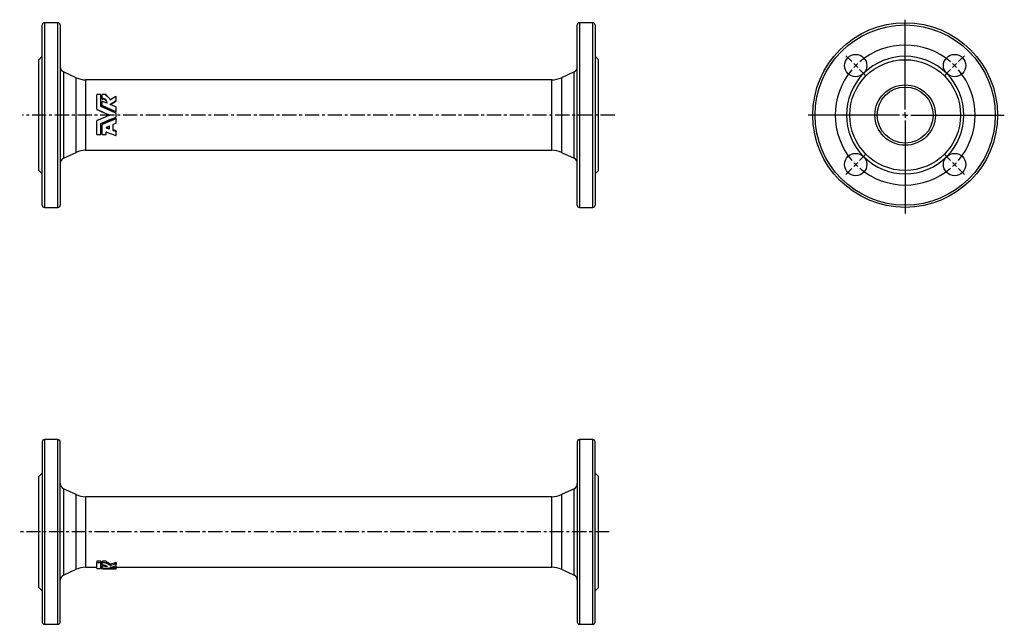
# Model space of a CAD drawing. Extents: x 130 to 1010, y 166 to 706.
import ezdxf

# ---------------------------------------------------------------- set-up
doc = ezdxf.new("R2010")
doc.units = 0
doc.linetypes.add('CENTERX2', pattern=[20.32, 12.7, -2.54, 2.54, -2.54])
doc.layers.get('0').update_dxf_attribs({"linetype": 'CONTINUOUS'})
doc.layers.add('FORMAT', color=7, linetype='CONTINUOUS')

# ---------------------------------------------------------------- blocks, each defined once
blk = doc.blocks.new('SW_CENTERMARKSYMBOL_0')
at = {"layer": 'FORMAT', "color": 0}
for p, q in [((44.19, -39.19), (44.19, 41.03)), ((-3.54, 3.54), (-8.84, 8.84)), ((91.92, 3.54), (97.23, 8.84)), ((0, 0), (-1.77, 1.77)), ((0, 0), (1.77, -1.77)), ((88.39, 0), (86.62, -1.77)), ((88.39, 0), (90.16, 1.77)), ((3.54, -3.54), (8.84, -8.84)), ((84.85, -3.54), (79.55, -8.84)), ((44.19, -44.19), (44.19, -41.69)), ((39.19, -44.19), (-42.57, -44.19)), ((44.19, -44.19), (41.69, -44.19)), ((44.19, -44.19), (44.19, -46.69)), ((44.19, -44.19), (46.69, -44.19)), ((44.19, -49.19), (44.19, -132.26)), ((49.19, -44.19), (132.78, -44.19)), ((0, -88.39), (1.77, -86.62)), ((3.54, -84.85), (8.84, -79.55)), ((84.85, -84.85), (79.55, -79.55)), ((88.39, -88.39), (86.62, -86.62)), ((-3.54, -91.92), (-8.84, -97.23)), ((0, -88.39), (-1.77, -90.16)), ((88.39, -88.39), (90.16, -90.16)), ((91.92, -91.92), (97.23, -97.23))]:
    blk.add_line(p, q, dxfattribs=at)
for start, end in [(49.58366, 130.41634), (132.70817, 135), (45, 47.29183), (139.58366, 220.41634), (135, 137.29183), (42.70817, 45), (319.58366, 40.41634), (222.70817, 225), (315, 317.29183), (225, 227.29183), (229.58366, 310.41634), (312.70817, 315)]:
    blk.add_arc((44.19, -44.19), 62.5, start, end, dxfattribs=at)

msp = doc.modelspace()

# ---------------------------------------------------------------- linework, layer by layer
at = {"color": 7, "linetype": 'CONTINUOUS'}
for p, q in [((150.33, 540.38), (150.33, 701.38)), ((164.33, 703.38), (152.33, 703.38)), ((166.33, 701.38), (166.33, 620.88)), ((628.33, 540.38), (628.33, 701.38)), ((642.33, 703.38), (630.33, 703.38)), ((644.33, 701.38), (644.33, 620.88)), ((150.33, 673.38), (147.33, 670.38)), ((147.33, 620.88), (147.33, 670.38)), ((647.33, 670.38), (644.33, 673.38)), ((647.33, 620.88), (647.33, 670.38)), ((180.54, 654.26), (169.22, 659.54)), ((605.67, 652.38), (188.99, 652.38)), ((625.44, 659.54), (614.12, 654.26)), ((198.99, 626.13), (198.99, 639)), ((202.41, 639.16), (199.17, 639.16)), ((202.59, 628.6), (202.59, 639)), ((203.92, 635.9), (203.92, 639)), ((203.92, 635.22), (203.92, 635.9)), ((207.34, 639.16), (204.1, 639.16)), ((204.11, 635.06), (204.11, 635.73)), ((207.52, 638.08), (207.52, 639)), ((216.27, 633.92), (216.27, 637.21)), ((216.27, 633.33), (216.27, 633.92)), ((198.99, 625.89), (198.99, 626.13)), ((203.92, 629.5), (203.92, 632.99)), ((203.92, 629.11), (203.92, 629.5)), ((207.96, 631.61), (204.17, 633.15)), ((216.27, 624.4), (216.27, 628.02)), ((147.33, 571.38), (147.33, 620.88)), ((166.33, 620.88), (166.33, 540.38)), ((198.99, 615.87), (198.99, 615.63)), ((216.27, 624.24), (216.27, 624.4)), ((216.27, 619.28), (216.27, 622.49)), ((216.27, 617.53), (216.27, 617.37)), ((216.27, 613.74), (216.27, 617.37)), ((644.33, 620.88), (644.33, 540.38)), ((647.33, 571.38), (647.33, 620.88)), ((198.99, 603.62), (198.99, 615.63)), ((202.59, 603.62), (202.59, 613.16)), ((203.92, 612.65), (203.92, 612.26)), ((203.92, 603.62), (203.92, 612.26)), ((210.17, 611.07), (207.39, 609.92)), ((207.39, 609.59), (210.17, 608.46)), ((207.62, 610.01), (210.17, 609.03)), ((210.42, 608.62), (210.42, 610.9)), ((213.75, 607.15), (213.75, 612.44)), ((213.86, 612.61), (216.16, 613.57)), ((216.16, 606.77), (213.86, 607.63)), ((199.17, 603.46), (202.41, 603.46)), ((204.1, 603.46), (207.34, 603.46)), ((207.52, 603.62), (207.52, 605.55)), ((216.16, 606.1), (213.86, 606.99)), ((216.27, 606.62), (216.27, 605.94)), ((216.27, 602.76), (216.27, 605.94)), ((169.22, 582.23), (180.54, 587.51)), ((188.99, 589.38), (605.67, 589.38)), ((614.12, 587.51), (625.44, 582.23)), ((147.33, 571.38), (150.33, 568.38)), ((644.33, 568.38), (647.33, 571.38)), ((152.33, 538.38), (164.33, 538.38)), ((630.33, 538.38), (642.33, 538.38)), ((150.33, 328.88), (150.33, 167.88)), ((164.33, 330.88), (152.33, 330.88)), ((166.33, 167.88), (166.33, 328.88)), ((628.33, 328.88), (628.33, 167.88)), ((642.33, 330.88), (630.33, 330.88)), ((644.33, 167.88), (644.33, 328.88)), ((150.33, 300.88), (147.33, 297.88)), ((647.33, 297.88), (644.33, 300.88)), ((147.33, 198.88), (147.33, 297.88)), ((647.33, 198.88), (647.33, 297.88)), ((180.54, 281.75), (169.22, 287.03)), ((625.44, 287.03), (614.12, 281.75)), ((605.67, 279.88), (188.99, 279.88)), ((198.99, 222.05), (198.99, 220.79)), ((198.99, 215.8), (198.99, 220.79)), ((202.41, 222.15), (199.17, 222.15)), ((202.41, 220.9), (199.17, 220.9)), ((202.59, 222.05), (202.59, 220.79)), ((202.59, 216.29), (202.59, 220.79)), ((203.92, 222.05), (203.92, 220.79)), ((203.92, 218.99), (203.92, 220.79)), ((207.34, 222.15), (204.1, 222.15)), ((207.34, 220.9), (204.1, 220.9)), ((207.52, 222.05), (207.52, 220.79)), ((207.52, 220.22), (207.52, 220.79)), ((216.27, 221), (216.27, 219.7)), ((169.22, 209.72), (180.54, 215)), ((188.99, 216.88), (198.99, 216.88)), ((203.92, 217.61), (202.7, 217.71)), ((203.92, 218.99), (203.92, 217.68)), ((203.92, 216.52), (203.92, 217.68)), ((207.96, 217.17), (204.17, 217.74)), ((210.56, 215.38), (216.27, 215.38)), ((210.92, 219.71), (210.92, 218.35)), ((216.16, 217.66), (215.19, 217.76)), ((216.27, 218.06), (216.27, 219.7)), ((216.27, 217.62), (216.27, 216.16)), ((216.27, 216.88), (605.67, 216.88)), ((216.27, 215.56), (216.27, 216.16)), ((216.27, 215.56), (216.27, 215.42)), ((216.27, 215.38), (216.27, 215.42)), ((614.12, 215), (625.44, 209.72)), ((147.33, 198.88), (150.33, 195.88)), ((644.33, 195.88), (647.33, 198.88)), ((152.33, 165.88), (164.33, 165.88)), ((630.33, 165.88), (642.33, 165.88))]:
    msp.add_line(p, q, dxfattribs=at)
at = {"color": 8, "linetype": 'CONTINUOUS'}
for p, q in [((152.33, 703.38), (152.33, 538.38)), ((164.33, 620.88), (164.33, 703.38)), ((630.33, 703.38), (630.33, 538.38)), ((642.33, 620.88), (642.33, 703.38)), ((169.22, 659.54), (169.22, 620.88)), ((180.54, 620.88), (180.54, 654.26)), ((188.99, 652.38), (188.99, 620.88)), ((605.67, 620.88), (605.67, 652.38)), ((614.12, 654.26), (614.12, 587.51)), ((625.44, 582.23), (625.44, 659.54)), ((216.19, 633.19), (216.19, 633.78)), ((199.1, 625.73), (199.1, 625.96)), ((204.03, 628.95), (204.03, 629.34)), ((211.13, 630.31), (211.13, 630.61)), ((164.33, 538.38), (164.33, 620.88)), ((169.22, 620.88), (169.22, 582.23)), ((180.54, 587.51), (180.54, 620.88)), ((188.99, 620.88), (188.99, 589.38)), ((199.1, 616.03), (199.1, 615.8)), ((210.45, 621.05), (210.45, 621.06)), ((210.45, 620.72), (210.45, 620.71)), ((216.02, 624.07), (216.02, 624.22)), ((216.02, 617.69), (216.02, 617.54)), ((605.67, 589.38), (605.67, 620.88)), ((642.33, 538.38), (642.33, 620.88)), ((204.03, 612.81), (204.03, 612.43)), ((207.39, 609.92), (207.39, 609.59)), ((210.17, 609.03), (210.17, 608.46)), ((213.86, 607.63), (213.86, 606.99)), ((216.16, 606.77), (216.16, 606.1)), ((152.33, 330.88), (152.33, 165.88)), ((164.33, 165.88), (164.33, 330.88)), ((630.33, 330.88), (630.33, 165.88)), ((642.33, 165.88), (642.33, 330.88)), ((169.22, 287.03), (169.22, 209.72)), ((180.54, 215), (180.54, 281.75)), ((614.12, 281.75), (614.12, 215)), ((625.44, 209.72), (625.44, 287.03)), ((188.99, 279.88), (188.99, 216.88)), ((605.67, 216.88), (605.67, 279.88)), ((199.17, 222.15), (199.17, 220.9)), ((202.41, 222.15), (202.41, 220.9)), ((204.1, 222.15), (204.1, 220.9)), ((207.34, 222.15), (207.34, 220.9)), ((207.62, 221.41), (207.62, 220.13)), ((216, 221.08), (216, 219.78)), ((202.7, 217.71), (202.7, 216.25)), ((204.17, 218.91), (204.17, 217.74)), ((207.96, 217.79), (207.96, 217.17)), ((211.16, 216.85), (211.16, 216.75)), ((211.18, 219.68), (211.18, 218.31)), ((216.16, 217.66), (216.16, 216.2)), ((216.16, 215.55), (216.16, 215.43))]:
    msp.add_line(p, q, dxfattribs=at)
at = {"color": 7, "linetype": 'CONTINUOUS', "flags": 128}
for points in [[(211.13, 630.61), (213.66, 632.21), (216.19, 633.78)], [(216, 637.35), (213.59, 635.94), (211.18, 634.49)], [(199.1, 625.96), (202.89, 624.33), (206.67, 622.7), (210.45, 621.06)], [(199.1, 625.73), (202.89, 624.18), (206.67, 622.61), (210.45, 621.05)], [(216.16, 622.66), (213.4, 623.85), (210.73, 625.01), (208.06, 626.16), (205.38, 627.3), (202.7, 628.43)], [(204.03, 629.34), (208.03, 627.65), (212.03, 625.94), (216.02, 624.22)], [(204.03, 628.95), (208.03, 627.34), (212.03, 625.71), (216.02, 624.07)], [(216.16, 628.19), (213.66, 629.24), (211.16, 630.29)], [(211.26, 630.24), (213.66, 631.69), (216.19, 633.19)], [(210.45, 620.72), (206.67, 619.15), (202.89, 617.59), (199.1, 616.03)], [(210.45, 620.71), (206.67, 619.07), (202.89, 617.43), (199.1, 615.8)], [(202.7, 613.33), (205.46, 614.5), (208.13, 615.64), (210.81, 616.79), (213.48, 617.94), (216.16, 619.1)], [(216.02, 617.69), (212.03, 616.05), (208.03, 614.42), (204.03, 612.81)], [(216.02, 617.54), (212.03, 615.82), (208.03, 614.11), (204.03, 612.43)], [(207.77, 605.7), (211.9, 604.14), (216.02, 602.62)], [(199.17, 222.15), (199.11, 222.14), (199.06, 222.12), (199.02, 222.1), (199, 222.07), (198.99, 222.05)], [(199.17, 220.9), (199.11, 220.89), (199.06, 220.88), (199.02, 220.85), (199, 220.82), (198.99, 220.79)], [(202.59, 222.05), (202.58, 222.08), (202.55, 222.11), (202.5, 222.13), (202.45, 222.15), (202.41, 222.15)], [(202.59, 220.79), (202.58, 220.83), (202.55, 220.86), (202.5, 220.89), (202.44, 220.9), (202.41, 220.9)], [(204.1, 222.15), (204.04, 222.14), (203.98, 222.12), (203.95, 222.1), (203.92, 222.07), (203.92, 222.05)], [(204.1, 220.9), (204.04, 220.89), (203.99, 220.88), (203.95, 220.85), (203.93, 220.82), (203.92, 220.79)], [(207.52, 222.05), (207.51, 222.08), (207.48, 222.11), (207.43, 222.13), (207.38, 222.15), (207.34, 222.15)], [(207.52, 220.79), (207.51, 220.83), (207.47, 220.86), (207.43, 220.89), (207.37, 220.9), (207.34, 220.9)], [(207.62, 221.41), (207.57, 221.43), (207.53, 221.46), (207.52, 221.49), (207.52, 221.5)], [(207.62, 220.13), (207.57, 220.15), (207.53, 220.18), (207.52, 220.21), (207.52, 220.22)], [(216, 221.08), (213.59, 220.35), (211.18, 219.68)], [(216.27, 221), (216.26, 221.03), (216.23, 221.06), (216.18, 221.08), (216.13, 221.09), (216.07, 221.09), (216.01, 221.08), (216, 221.08)], [(202.7, 217.71), (202.65, 217.72), (202.61, 217.73), (202.59, 217.75), (202.59, 217.75)], [(202.7, 216.25), (202.65, 216.26), (202.61, 216.27), (202.59, 216.29), (202.59, 216.29)], [(203.92, 218.99), (203.93, 218.96), (203.97, 218.94), (204.01, 218.92), (204.07, 218.91), (204.11, 218.91)], [(204.17, 217.74), (204.11, 217.75), (204.05, 217.75), (204, 217.74), (203.96, 217.72), (203.93, 217.7), (203.92, 217.68)], [(203.92, 216.52), (203.93, 216.51), (203.97, 216.49), (204.02, 216.48), (204.03, 216.48)], [(204.11, 218.91), (204.61, 218.89), (205.11, 218.86), (205.6, 218.8), (206.08, 218.7), (206.52, 218.58), (206.93, 218.44), (207.23, 218.3), (207.5, 218.15), (207.73, 218), (207.92, 217.84), (208.06, 217.68), (208.16, 217.52), (208.2, 217.37), (208.21, 217.22)], [(208.21, 217.22), (208.2, 217.2), (208.16, 217.18), (208.11, 217.17), (208.05, 217.17), (207.99, 217.17), (207.96, 217.17)], [(210.45, 215.38), (210.51, 215.38), (210.54, 215.38), (210.56, 215.38), (210.56, 215.38)], [(211.16, 216.75), (211.11, 216.76), (211.07, 216.77), (211.05, 216.79), (211.05, 216.81), (211.07, 216.83), (211.12, 216.84), (211.13, 216.84)], [(211.13, 216.84), (213.66, 217.38), (216.19, 218)], [(216.16, 216.2), (213.66, 216.45), (211.16, 216.75)], [(216, 219.78), (213.59, 219.01), (211.18, 218.31)], [(216.27, 219.7), (216.26, 219.73), (216.23, 219.76), (216.17, 219.78), (216.12, 219.79), (216.06, 219.79), (216.01, 219.78), (216, 219.78)], [(216.19, 218), (216.22, 218.01), (216.26, 218.03), (216.27, 218.06), (216.27, 218.06)]]:
    msp.add_lwpolyline(points, dxfattribs=at)
at = {"color": 7, "linetype": 'CONTINUOUS'}
for centre, radius in [((921.32, 620.88), 82.5), ((877.12, 665.08), 10), ((921.32, 620.88), 49.5), ((965.51, 665.08), 10), ((921.32, 620.88), 27), ((921.32, 620.88), 25), ((877.12, 576.69), 10), ((965.51, 576.69), 10)]:
    msp.add_circle(centre, radius, dxfattribs=at)
at = {"color": 8, "linetype": 'CONTINUOUS'}
msp.add_circle((921.32, 620.88), 80.5, dxfattribs=at)
at = {"color": 7, "linetype": 'CONTINUOUS'}
for centre, radius, start, end in [((152.33, 701.38), 2, 90, 180), ((164.33, 701.38), 2, 0, 90), ((630.33, 701.38), 2, 90, 180), ((642.33, 701.38), 2, 0, 90), ((921.32, 620.88), 52.5, 45, 135), ((171.33, 664.07), 5, 180, 245), ((623.33, 664.07), 5, 295, 0), ((188.99, 672.38), 20, 245, 270), ((605.67, 672.38), 20, 270, 295), ((921.32, 620.88), 52.5, 135, 225), ((921.32, 620.88), 52.5, 315, 45), ((199.16, 638.99), 0.168, 85.91838, 176.39031), ((202.42, 638.98), 0.173, 4.99405, 92.70196), ((204.09, 638.99), 0.168, 85.9233, 176.38068), ((204.1, 635.91), 0.176, 182.36481, 273.66594), ((204.09, 635.23), 0.173, 183.95306, 274.72082), ((204.36, 631.88), 3.86, 358.26812, 93.71224), ((204.42, 631.27), 3.8, 7.6852, 94.75655), ((207.35, 638.98), 0.173, 4.99405, 92.70196), ((207.68, 638.09), 0.16, 181.39502, 246.50741), ((204.84, 631.92), 6.63, 23.56828, 65.25311), ((211.09, 634.65), 0.184, 204.58688, 301.7029), ((216.09, 637.19), 0.183, 5.72093, 121.26133), ((216.1, 633.92), 0.173, 301.21392, 359.46558), ((199.18, 626.13), 0.187, 179.59603, 246.11065), ((199.17, 625.9), 0.179, 180.44779, 247.71075), ((202.78, 628.6), 0.185, 180.00902, 246.48955), ((204.1, 632.99), 0.18, 67.39585, 178.69233), ((204.1, 629.5), 0.183, 180.01355, 246.85991), ((204.1, 629.11), 0.176, 180.86972, 248.47659), ((208.03, 631.78), 0.181, 247.74087, 356.94767), ((211.23, 630.45), 0.181, 122.69271, 247.27743), ((216.09, 628.02), 0.185, 359.80048, 66.54164), ((216.11, 633.33), 0.163, 299.31439, 359.04623), ((199.17, 615.87), 0.179, 112.20768, 179.63378), ((210.37, 620.88), 0.192, 294.64437, 65.35563), ((210.38, 620.88), 0.18, 292.60727, 67.39273), ((216.09, 624.39), 0.181, 248.17642, 1.51653), ((216.09, 624.24), 0.18, 247.62716, 359.58689), ((216.09, 617.53), 0.18, 0.48507, 112.30088), ((216.09, 617.37), 0.181, 358.39665, 111.91039), ((216.08, 622.49), 0.189, 359.3985, 65.73043), ((216.08, 619.28), 0.19, 294.58056, 0.2905), ((199.18, 615.63), 0.188, 114.12645, 180.16686), ((202.78, 613.16), 0.184, 113.37371, 180.12772), ((204.09, 612.65), 0.175, 111.31509, 179.3386), ((204.1, 612.26), 0.183, 113.22024, 179.90631), ((207.45, 609.75), 0.177, 112.00151, 247.99849), ((210.24, 610.9), 0.181, 0.27489, 112.25734), ((210.24, 609.19), 0.179, 246.80337, 356.7722), ((210.24, 608.63), 0.18, 247.37632, 358.61056), ((213.94, 612.44), 0.183, 113.19177, 180.01962), ((213.92, 607.78), 0.164, 181.44456, 251.23018), ((213.92, 607.16), 0.172, 180.82053, 249.32838), ((216.09, 613.74), 0.185, 293.61953, 0.03835), ((199.16, 603.64), 0.173, 184.23894, 272.3313), ((202.42, 603.63), 0.17, 266.4934, 356.93164), ((204.09, 603.64), 0.173, 184.24089, 272.33406), ((207.35, 603.63), 0.17, 266.4934, 356.93164), ((207.7, 605.54), 0.18, 67.25182, 176.40612), ((216.09, 602.78), 0.179, 246.45889, 354.11689), ((216.11, 606.61), 0.164, 2.49495, 71.1263), ((216.1, 605.94), 0.171, 1.58397, 69.49749), ((171.33, 577.7), 5, 115, 180), ((188.99, 569.38), 20, 90, 115), ((605.67, 569.38), 20, 65, 90), ((623.33, 577.7), 5, 0, 65), ((921.32, 620.88), 52.5, 225, 315), ((152.33, 540.38), 2, 180, 270), ((164.33, 540.38), 2, 270, 0), ((630.33, 540.38), 2, 180, 270), ((642.33, 540.38), 2, 270, 0), ((152.33, 328.88), 2, 90, 180), ((164.33, 328.88), 2, 0, 90), ((630.33, 328.88), 2, 90, 180), ((642.33, 328.88), 2, 0, 90), ((171.33, 291.56), 5, 180, 245), ((623.33, 291.56), 5, 295, 0), ((188.99, 299.88), 20, 245, 270), ((605.67, 299.88), 20, 270, 295), ((205.88, 213.98), 7.63, 48.71136, 76.87294), ((205.8, 212.81), 7.54, 47.29201, 76.09558), ((188.99, 196.88), 20, 90, 115), ((199.09, 215.97), 0.203, 239.81453, 272.60888), ((210.87, 391.65), 176.27, 266.17176, 269.86417), ((220.37, 393.73), 178.36, 264.31386, 268.64621), ((223.96, 395.28), 179.91, 263.64098, 267.47215), ((211.09, 219.98), 0.312, 237.3321, 287.70009), ((211.09, 218.59), 0.29, 234.90239, 289.42514), ((216.1, 216.16), 0.622, 262.58601, 285.72856), ((216.17, 217.5), 0.161, 50.60375, 93.12439), ((216.17, 216.03), 0.163, 49.90041, 92.22192), ((216.17, 214.85), 0.579, 79.87761, 90.92965), ((605.67, 196.88), 20, 65, 90), ((171.33, 205.19), 5, 115, 180), ((623.33, 205.19), 5, 0, 65), ((152.33, 167.88), 2, 180, 270), ((164.33, 167.88), 2, 270, 0), ((630.33, 167.88), 2, 180, 270), ((642.33, 167.88), 2, 270, 0)]:
    msp.add_arc(centre, radius, start, end, dxfattribs=at)
at = {"layer": 'FORMAT', "linetype": 'CENTERX2'}
for p, q in [((661.94, 620.88), (132.72, 620.88)), ((656.8, 248.38), (130.15, 248.38))]:
    msp.add_line(p, q, dxfattribs=at)

# ---------------------------------------------------------------- block references
at = {"layer": 'FORMAT'}
msp.add_blockref('SW_CENTERMARKSYMBOL_0', (877.12, 665.08), dxfattribs=at)

doc.saveas('drawing.dxf')
